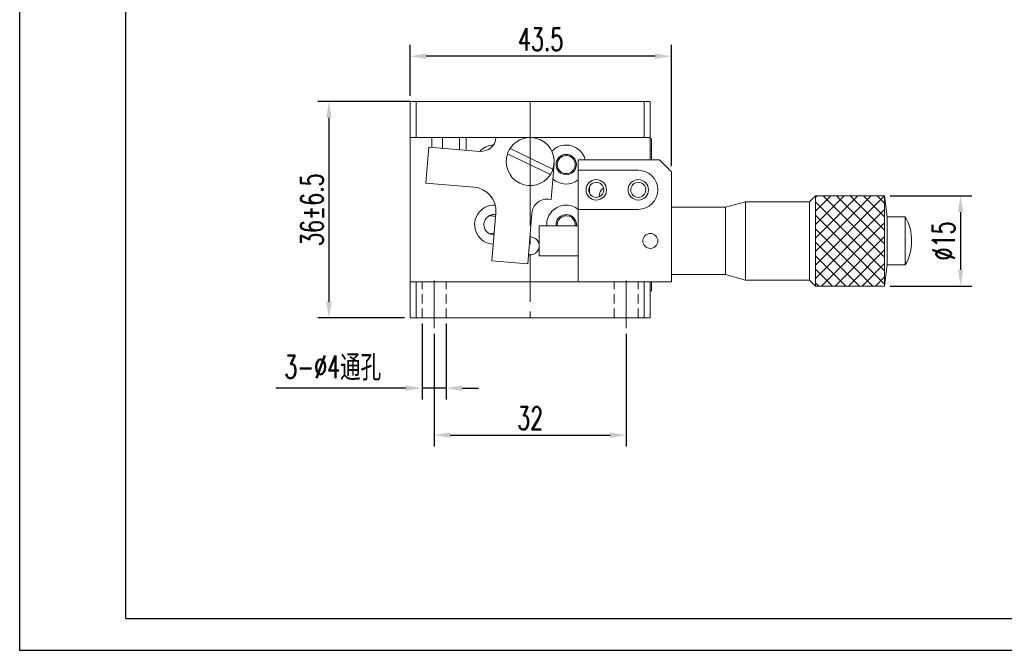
# Model space of a CAD drawing. Header units: millimetres. Extents: x 974 to 1271, y 297 to 507.
# Tile 1 of 5: x 974 to 1137, y 297 to 401. Entities that reach past the tile are written whole.
import ezdxf

# ---------------------------------------------------------------- set-up
doc = ezdxf.new("R2010")
doc.units = ezdxf.units.MM
doc.header["$LTSCALE"] = 0.5
doc.linetypes.add('CENTER', pattern=[50.8, 31.75, -6.35, 6.35, -6.35])
doc.linetypes.add('DASHED2', pattern=[9.525, 6.35, -3.175])
doc.layers.get('0').update_dxf_attribs({"lineweight": 25})
for name, color, linetype, lineweight in [('中心线', 5, 'CENTER', 15), ('外框', 7, 'Continuous', 25), ('标注', 1, 'Continuous', 15), ('虚线', 6, 'DASHED2', 15)]:
    doc.layers.add(name, color=color, linetype=linetype, lineweight=lineweight)
doc.styles.get("Standard").update_dxf_attribs({"font": 'txt.shx', "width": 0.67})
doc.dimstyles.new('1.5', dxfattribs={"dimscale": 1.5, "dimtxt": 2.5, "dimasz": 1.8, "dimexe": 1.25, "dimexo": 0.625, "dimtad": 1, "dimdsep": 46, "dimtxsty": 'Standard', "dimcen": 1.8, "dimadec": 0, "dimazin": 0, "dimtfac": 1, "dimtmove": 0, "dimatfit": 3, "dimfxl": 0, "dimarcsym": 0})

# ---------------------------------------------------------------- blocks, each defined once
blk = doc.blocks.new('Y')
at = {"lineweight": 30}
for p, q in [((-4136.76, 2009.27), (-3862.74, 2009.27)), ((-4154.44, 2003.97), (-3857.44, 2003.97)), ((-4154.44, 2003.97), (-3857.44, 2003.97))]:
    blk.add_line(p, q, dxfattribs=at)
for points in [[(-3857.44, 2213.99), (-4154.44, 2213.99), (-4154.44, 2003.97)], [(-4136.76, 2009.27), (-4136.76, 2208.69), (-3862.74, 2208.69)]]:
    blk.add_lwpolyline(points, dxfattribs=at)
blk = doc.blocks.new('W')
blk.add_blockref('Y', (0, 0))
blk = doc.blocks.new('*D36')
at = {"layer": 'Defpoints', "color": 0, "transparency": 16777216}
for p in [(1038.53, 395.41), (1038.53, 387.89), (1082.03, 376.19)]:
    blk.add_point(p, dxfattribs=at)
at = {"layer": '标注', "color": 0, "lineweight": -2, "transparency": 16777216}
for p, q in [((1038.53, 388.83), (1038.53, 397.29)), ((1082.03, 377.13), (1082.03, 397.29)), ((1079.33, 395.41), (1041.23, 395.41))]:
    blk.add_line(p, q, dxfattribs=at)
at = {"layer": '标注', "color": 0, "transparency": 16777216}
for points in [[(1041.23, 395.86), (1041.23, 394.96), (1038.53, 395.41)], [(1079.33, 395.86), (1079.33, 394.96), (1082.03, 395.41)]]:
    blk.add_solid(points, dxfattribs=at)
at = {"layer": '标注', "color": 0, "transparency": 16777216, "insert": (1060.28, 398.23), "char_height": 3.75, "attachment_point": 5}
blk.add_mtext('43.5', dxfattribs=at)
blk = doc.blocks.new('*D40')
at = {"layer": 'Defpoints', "color": 0, "transparency": 16777216}
for p in [(1039.53, 387.89), (1025.03, 351.89), (1038.53, 351.89)]:
    blk.add_point(p, dxfattribs=at)
at = {"layer": '标注', "color": 0, "lineweight": -2, "transparency": 16777216}
for p, q in [((1038.59, 387.89), (1023.16, 387.89)), ((1025.03, 385.19), (1025.03, 354.59)), ((1037.59, 351.89), (1023.16, 351.89))]:
    blk.add_line(p, q, dxfattribs=at)
at = {"layer": '标注', "color": 0, "transparency": 16777216}
for points in [[(1024.58, 385.19), (1025.48, 385.19), (1025.03, 387.89)], [(1024.58, 354.59), (1025.48, 354.59), (1025.03, 351.89)]]:
    blk.add_solid(points, dxfattribs=at)
at = {"layer": '标注', "color": 0, "transparency": 16777216, "insert": (1022.22, 369.89), "char_height": 3.75, "attachment_point": 5, "rotation": 90}
blk.add_mtext('36%%P6.5', dxfattribs=at)
blk = doc.blocks.new('*D41')
at = {"layer": 'Defpoints', "color": 0, "transparency": 16777216}
for p in [(1117.53, 372.19), (1117.53, 357.19), (1130.18, 357.19)]:
    blk.add_point(p, dxfattribs=at)
at = {"layer": '标注', "color": 0, "lineweight": -2, "transparency": 16777216}
for p, q in [((1118.47, 372.19), (1132.05, 372.19)), ((1130.18, 369.49), (1130.18, 359.89)), ((1118.47, 357.19), (1132.05, 357.19))]:
    blk.add_line(p, q, dxfattribs=at)
at = {"layer": '标注', "color": 0, "transparency": 16777216}
for points in [[(1129.73, 369.49), (1130.63, 369.49), (1130.18, 372.19)], [(1129.73, 359.89), (1130.63, 359.89), (1130.18, 357.19)]]:
    blk.add_solid(points, dxfattribs=at)
at = {"layer": '标注', "color": 0, "transparency": 16777216, "insert": (1127.36, 364.69), "char_height": 3.75, "attachment_point": 5, "rotation": 90}
blk.add_mtext('%%C15', dxfattribs=at)
blk = doc.blocks.new('*D44')
at = {"layer": 'Defpoints', "color": 0, "transparency": 16777216}
for p in [(1042.53, 350.18), (1074.53, 350.18), (1074.53, 332.4)]:
    blk.add_point(p, dxfattribs=at)
at = {"layer": '标注', "color": 0, "lineweight": -2, "transparency": 16777216}
for p, q in [((1042.53, 349.25), (1042.53, 330.52)), ((1074.53, 349.25), (1074.53, 330.52)), ((1045.23, 332.4), (1071.83, 332.4))]:
    blk.add_line(p, q, dxfattribs=at)
at = {"layer": '标注', "color": 0, "transparency": 16777216}
for points in [[(1045.23, 332.85), (1045.23, 331.95), (1042.53, 332.4)], [(1071.83, 332.85), (1071.83, 331.95), (1074.53, 332.4)]]:
    blk.add_solid(points, dxfattribs=at)
at = {"layer": '标注', "color": 0, "transparency": 16777216, "insert": (1058.53, 335.21), "char_height": 3.75, "attachment_point": 5}
blk.add_mtext('32', dxfattribs=at)
blk = doc.blocks.new('*D45')
at = {"layer": 'Defpoints', "color": 0, "transparency": 16777216}
for p in [(1040.53, 351.89), (1044.53, 351.89), (1040.53, 340.21)]:
    blk.add_point(p, dxfattribs=at)
at = {"layer": '标注', "color": 0, "lineweight": -2, "transparency": 16777216}
for p, q in [((1040.53, 350.96), (1040.53, 338.34)), ((1044.53, 350.96), (1044.53, 338.34)), ((1037.83, 340.21), (1016.21, 340.21)), ((1044.53, 340.21), (1040.53, 340.21)), ((1047.23, 340.21), (1049.93, 340.21))]:
    blk.add_line(p, q, dxfattribs=at)
at = {"layer": '标注', "color": 0, "transparency": 16777216}
for points in [[(1037.83, 340.66), (1037.83, 339.76), (1040.53, 340.21)], [(1047.23, 340.66), (1047.23, 339.76), (1044.53, 340.21)]]:
    blk.add_solid(points, dxfattribs=at)
at = {"layer": '标注', "color": 0, "transparency": 16777216, "insert": (1025.67, 343.55), "char_height": 3.75, "attachment_point": 5}
blk.add_mtext('3-%%C4{\\fSimSun|b0|i0|c134|p2;通孔}', dxfattribs=at)

msp = doc.modelspace()

# ---------------------------------------------------------------- hatches: boundary and pattern name
at = {"layer": '标注'}
h = msp.add_hatch(dxfattribs=at)
h.set_pattern_fill('ANSI37', color=2, scale=0.5)
h.paths.add_polyline_path([(1117.53, 372.195), (1106.03, 372.195), (1106.03, 367.559), (1106.03, 357.195), (1117.53, 357.195), (1117.53, 367.559)])

# ---------------------------------------------------------------- linework, layer by layer
at = {"color": 7, "linetype": 'Continuous', "lineweight": 15}
for p, q in [((1038.53, 387.895), (1038.53, 381.895)), ((1038.53, 387.895), (1039.53, 387.895)), ((1039.53, 387.895), (1039.53, 381.895)), ((1039.53, 387.895), (1077.53, 387.895)), ((1077.53, 387.895), (1077.53, 381.895)), ((1077.53, 387.895), (1078.53, 387.895)), ((1078.53, 387.895), (1078.53, 381.895)), ((1038.53, 381.895), (1039.53, 381.895)), ((1038.53, 357.895), (1038.53, 381.895)), ((1039.53, 381.895), (1077.53, 381.895)), ((1042.168, 381.895), (1042.168, 380.253)), ((1043.925, 381.895), (1043.925, 380.108)), ((1046.787, 381.895), (1046.787, 379.871)), ((1047.893, 381.895), (1047.893, 379.779)), ((1052.841, 381.895), (1052.84, 381.878)), ((1058.86, 381.881), (1058.696, 381.895)), ((1077.53, 381.895), (1078.53, 381.895)), ((1078.53, 378.195), (1078.53, 381.895)), ((1041.671, 380.294), (1041.176, 374.315)), ((1050.142, 379.593), (1041.671, 380.294)), ((1078.73, 381.695), (1078.53, 381.695)), ((1078.73, 381.695), (1078.73, 379.695)), ((1054.739, 379.17), (1061.887, 375.72)), ((1062.322, 376.62), (1055.174, 380.07)), ((1078.73, 379.695), (1078.53, 379.695)), ((1078.73, 379.695), (1078.73, 378.195)), ((1062.022, 371.585), (1062.517, 377.565)), ((1080.03, 378.195), (1066.53, 378.195)), ((1066.53, 378.195), (1066.53, 376.445)), ((1082.03, 376.195), (1080.03, 378.195)), ((1076.53, 376.445), (1066.53, 376.445)), ((1066.53, 369.945), (1066.53, 376.445)), ((1082.03, 357.895), (1082.03, 376.195)), ((1041.176, 374.315), (1049.148, 373.655)), ((1068.43, 372.601), (1068.43, 373.789)), ((1106.03, 372.195), (1105.03, 371.195)), ((1117.53, 372.195), (1106.03, 372.195)), ((1106.03, 367.559), (1106.03, 372.195)), ((1117.93, 368.695), (1117.53, 372.195)), ((1117.53, 367.559), (1117.53, 372.195)), ((1061.523, 371.627), (1062.022, 371.585)), ((1094.389, 371.195), (1091.03, 370.295)), ((1105.03, 371.195), (1094.389, 371.195)), ((1094.389, 367.177), (1094.389, 371.195)), ((1105.03, 367.177), (1105.03, 371.195)), ((1052.805, 369.338), (1052.145, 361.366)), ((1058.124, 360.87), (1058.826, 369.341)), ((1066.53, 369.945), (1066.53, 357.895)), ((1066.53, 369.945), (1076.53, 369.945)), ((1091.03, 370.295), (1082.03, 370.295)), ((1091.03, 366.833), (1091.03, 370.295)), ((1066.53, 367.195), (1060.03, 367.195)), ((1060.03, 362.195), (1060.03, 367.195)), ((1063.03, 367.395), (1063.044, 367.195)), ((1094.389, 358.195), (1094.389, 367.177)), ((1105.03, 358.195), (1105.03, 367.177)), ((1106.03, 357.195), (1106.03, 367.559)), ((1117.53, 357.195), (1117.53, 367.559)), ((1120.959, 368.695), (1117.93, 368.695)), ((1117.93, 366.222), (1117.93, 368.695)), ((1120.959, 366.222), (1120.959, 368.695)), ((1091.03, 359.095), (1091.03, 366.833)), ((1117.93, 360.695), (1117.93, 366.222)), ((1120.959, 360.695), (1120.959, 366.222)), ((1052.145, 361.366), (1058.124, 360.87)), ((1060.03, 362.195), (1066.53, 362.195)), ((1117.53, 357.195), (1117.93, 360.695)), ((1117.93, 360.695), (1120.959, 360.695)), ((1082.03, 359.095), (1091.03, 359.095)), ((1091.03, 359.095), (1094.389, 358.195)), ((1038.53, 351.895), (1038.53, 357.895)), ((1039.53, 357.895), (1038.53, 357.895)), ((1039.53, 351.895), (1039.53, 357.895)), ((1077.53, 357.895), (1039.53, 357.895)), ((1077.53, 351.895), (1077.53, 357.895)), ((1078.53, 357.895), (1077.53, 357.895)), ((1078.53, 351.895), (1078.53, 357.895)), ((1078.53, 357.895), (1082.03, 357.895)), ((1078.73, 357.895), (1078.73, 356.395)), ((1094.389, 358.195), (1105.03, 358.195)), ((1105.03, 358.195), (1106.03, 357.195)), ((1078.73, 356.395), (1078.53, 356.395)), ((1106.03, 357.195), (1117.53, 357.195)), ((1039.53, 351.895), (1038.53, 351.895)), ((1077.53, 351.895), (1039.53, 351.895)), ((1078.53, 351.895), (1077.53, 351.895))]:
    msp.add_line(p, q, dxfattribs=at)
for centre, radius in [((1064.53, 377.395), 1.7), ((1064.53, 377.395), 1.5), ((1069.53, 373.195), 1.7), ((1069.53, 373.195), 1.25), ((1076.53, 373.195), 1.7), ((1076.53, 373.195), 1.25), ((1078.53, 364.695), 1.25)]:
    msp.add_circle(centre, radius, dxfattribs=at)
for centre, radius, start, end in [((1058.53, 377.895), 4, 341.41597, 147.05445), ((1052.53, 377.395), 3.25, 92.47488, 137.4339), ((1050.348, 382.084), 2.5, 265.26659, 355.26659), ((1064.53, 377.395), 3.25, 90, 137.17352), ((1064.53, 377.395), 3.25, 14.25003, 90), ((1058.53, 377.895), 4, 161.41597, 327.05445), ((1058.53, 377.895), 4, 147.05445, 161.41597), ((1058.53, 377.895), 4, 327.05445, 341.41597), ((1076.53, 373.195), 3.25, 270, 90), ((1064.53, 377.395), 3.25, 226.82009, 307.97987), ((1048.818, 369.668), 4, 355.26659, 85.26659), ((1071.53, 372.195), 1.5, 121.41272, 185.45718), ((1052.53, 367.395), 3.25, 87.03599, 267.26053), ((1061.317, 369.135), 2.5, 85.26659, 175.26659), ((1064.53, 367.395), 3.25, 90, 183.52812), ((1064.53, 367.395), 3.25, 51.68512, 90), ((1052.53, 367.395), 1.7, 81.4526, 269.08058), ((1051.93, 367.395), 1.5, 56.97087, 98.94902), ((1064.53, 367.395), 1.7, 90, 186.75633), ((1064.53, 367.395), 1.5, 352.33774, 180), ((1064.53, 367.395), 1.7, 353.24367, 90), ((1114.03, 364.695), 8, 330, 30), ((1051.93, 367.395), 1.5, 261.05098, 293.5623), ((1058.529, 363.872), 1.5, 259.28901, 85.26659), ((1058.529, 363.872), 1.5, 85.26659, 91.24417)]:
    msp.add_arc(centre, radius, start, end, dxfattribs=at)
at = {"layer": '中心线', "ltscale": 0.5}
for p, q in [((1058.53, 387.895), (1058.53, 351.895)), ((1058.53, 381.395), (1058.53, 374.395)), ((1042.53, 350.183), (1042.53, 359.596)), ((1074.53, 350.183), (1074.53, 359.596))]:
    msp.add_line(p, q, dxfattribs=at)
at = {"layer": '虚线', "ltscale": 0.5}
for p, q in [((1040.53, 351.895), (1040.53, 357.895)), ((1044.53, 351.895), (1044.53, 357.895)), ((1072.53, 351.895), (1072.53, 357.895)), ((1076.53, 351.895), (1076.53, 357.895))]:
    msp.add_line(p, q, dxfattribs=at)

# ---------------------------------------------------------------- block references
at = {"layer": '外框', "lineweight": 25}
msp.add_blockref('W', (5127.988, -1707.351), dxfattribs=at)

# ---------------------------------------------------------------- dimensions: what is measured, and where the dimension line sits
at = {"layer": '标注'}
for base, p1, p2, picture, middle in [((1038.53, 395.414), (1082.03, 376.195), (1038.53, 387.895), '*D36', (1060.28, 398.226)), ((1074.53, 332.399), (1042.53, 350.183), (1074.53, 350.183), '*D44', (1058.53, 335.212))]:
    dim = msp.add_linear_dim(base=base, p1=p1, p2=p2, dimstyle='1.5', dxfattribs=at)
    dim.commit()
    dim.dimension.update_dxf_attribs({"geometry": picture, "text_midpoint": middle})
for base, p1, p2, text, picture, middle in [((1025.031, 351.895), (1039.53, 387.895), (1038.53, 351.895), '<>%%P6.5', '*D40', (1022.219, 369.895)), ((1130.177, 357.195), (1117.53, 372.195), (1117.53, 357.195), '%%C<>', '*D41', (1127.365, 364.695))]:
    dim = msp.add_linear_dim(base=base, p1=p1, p2=p2, angle=90, text=text, dimstyle='1.5', dxfattribs=at)
    dim.commit()
    dim.dimension.update_dxf_attribs({"geometry": picture, "text_midpoint": middle})
dim = msp.add_linear_dim(base=(1040.53, 340.213), p1=(1044.53, 351.895), p2=(1040.53, 351.895), text='3-%%C<>{\\fSimSun|b0|i0|c134|p2;通孔}', dimstyle='1.5', dxfattribs=at)
dim.commit()
dim.dimension.update_dxf_attribs({"geometry": '*D45', "text_midpoint": (1025.671, 340.213), "dimtype": 160})

doc.saveas('drawing.dxf')
